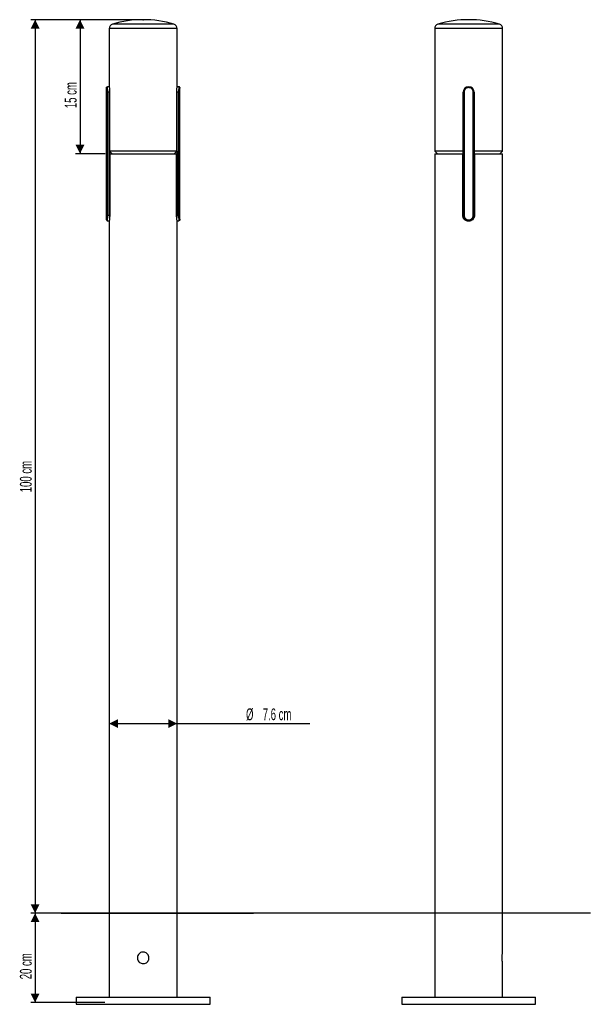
# Model space of a CAD drawing. Header units: millimetres. Extents: x 37 to 165, y 51 to 271.
import ezdxf

# ---------------------------------------------------------------- set-up
doc = ezdxf.new("R2010")
doc.units = ezdxf.units.MM
doc.header["$PDSIZE"] = -1
doc.layers.add('FORMAT', color=7, linetype='Continuous')
doc.styles.add('SLDTEXTSTYLE0', font='TXT', dxfattribs={"width": 0.605})
doc.dimstyles.new('SLDDIMSTYLE0', dxfattribs={"dimtxt": 2.568319, "dimasz": 2, "dimexe": 0, "dimexo": 0.0625, "dimgap": 0.64208, "dimtad": 1, "dimlfac": 5, "dimrnd": 1e-09, "dimzin": 12, "dimdsep": 46, "dimtxsty": 'SLDTEXTSTYLE0', "dimsah": 1, "dimcen": 0.09, "dimadec": 0, "dimazin": 3, "dimtfac": 1, "dimtofl": 0, "dimtmove": 0, "dimatfit": 3, "dimfxl": 0, "dimfrac": 2, "dimtolj": 1, "dimtzin": 12, "dimarcsym": 0})
doc.dimstyles.new('SLDDIMSTYLE1', dxfattribs={"dimtxt": 2.568319, "dimasz": 2, "dimexe": 0, "dimexo": 0.0625, "dimgap": 0.64208, "dimtad": 1, "dimdec": 0, "dimlfac": 5, "dimrnd": 1e-09, "dimzin": 12, "dimdsep": 46, "dimtxsty": 'SLDTEXTSTYLE0', "dimsah": 1, "dimcen": 0.09, "dimadec": 0, "dimazin": 3, "dimtfac": 1, "dimtofl": 0, "dimtmove": 0, "dimatfit": 3, "dimfxl": 0, "dimfrac": 2, "dimtolj": 1, "dimtzin": 12, "dimarcsym": 0})

# ---------------------------------------------------------------- blocks, each defined once
blk = doc.blocks.new('_D')
at = {"layer": 'FORMAT'}
for p, q in [((63.34, 271), (39.13, 271)), ((40.12, 271), (40.12, 71)), ((44.95, 71), (39.13, 71))]:
    blk.add_line(p, q, dxfattribs=at)
for points in [[(40.12, 271), (39.12, 269), (41.12, 269)], [(40.12, 71), (41.12, 73), (39.12, 73)]]:
    blk.add_solid(points, dxfattribs=at)
at = {"layer": 'FORMAT', "insert": (36.71, 165.22), "char_height": 2.646, "attachment_point": 1, "rotation": 90, "style": 'SLDTEXTSTYLE0'}
blk.add_mtext('100 cm', dxfattribs=at)
blk = doc.blocks.new('_D_1')
at = {"layer": 'FORMAT'}
for p, q in [((164.52, 71), (39.13, 71)), ((40.12, 71), (40.12, 51)), ((55.73, 51), (39.13, 51))]:
    blk.add_line(p, q, dxfattribs=at)
for points in [[(40.12, 71), (39.12, 69), (41.12, 69)], [(40.12, 51), (41.12, 53), (39.12, 53)]]:
    blk.add_solid(points, dxfattribs=at)
at = {"layer": 'FORMAT', "insert": (36.71, 56.2), "char_height": 2.646, "attachment_point": 1, "rotation": 90, "style": 'SLDTEXTSTYLE0'}
blk.add_mtext('20 cm', dxfattribs=at)
blk = doc.blocks.new('_D_2')
at = {"layer": 'FORMAT'}
for p, q in [((63.34, 271), (49.19, 271)), ((50.18, 271), (50.18, 241)), ((55.84, 241), (49.19, 241))]:
    blk.add_line(p, q, dxfattribs=at)
for points in [[(50.18, 271), (49.18, 269), (51.18, 269)], [(50.18, 241), (51.18, 243), (49.18, 243)]]:
    blk.add_solid(points, dxfattribs=at)
at = {"layer": 'FORMAT', "insert": (46.77, 251.2), "char_height": 2.646, "attachment_point": 1, "rotation": 90, "style": 'SLDTEXTSTYLE0'}
blk.add_mtext('15 cm', dxfattribs=at)
blk = doc.blocks.new('_D_3')
at = {"layer": 'FORMAT'}
for p, q in [((56.72, 113.43), (71.94, 113.43)), ((71.94, 113.43), (101.71, 113.43))]:
    blk.add_line(p, q, dxfattribs=at)
for points in [[(56.72, 113.43), (58.72, 112.43), (58.72, 114.43)], [(71.94, 113.43), (69.94, 114.43), (69.94, 112.43)]]:
    blk.add_solid(points, dxfattribs=at)
at = {"layer": 'FORMAT', "char_height": 2.646, "attachment_point": 1, "style": 'SLDTEXTSTYLE0'}
for s, insert in [('%%c', (87.38, 116.84)), ('7.6 cm', (91.12, 116.84))]:
    blk.add_mtext(s, dxfattribs=dict(at, insert=insert))

msp = doc.modelspace()

# ---------------------------------------------------------------- linework, layer by layer
at = {"color": 7, "linetype": 'Continuous', "lineweight": 25}
for p, q in [((56.72, 269.0297), (56.72, 255.9983)), ((71.94, 255.9851), (71.94, 269.0297)), ((129.6507, 269.0297), (129.6507, 241.6)), ((144.8707, 241.6), (144.8707, 269.0297)), ((56.13, 226.2001), (56.13, 255.8)), ((56.7202, 256), (56.3302, 256)), ((72.3297, 256), (71.9376, 256)), ((72.53, 226.2001), (72.53, 255.8)), ((56.1829, 227.2), (56.1829, 254.8)), ((56.3826, 254.8), (56.1829, 254.8)), ((56.3826, 254.8), (56.3826, 227.2)), ((56.8152, 254.8), (56.3826, 254.8)), ((56.8152, 254.8), (56.8152, 241.6)), ((71.8447, 241.6), (71.8447, 254.8)), ((72.2773, 254.8), (71.8447, 254.8)), ((72.2773, 227.2), (72.2773, 254.8)), ((72.477, 254.8), (72.2773, 254.8)), ((72.477, 254.8), (72.477, 227.2)), ((136.0607, 227.2), (136.0607, 254.8)), ((136.2502, 254.8), (136.2502, 227.2)), ((138.2712, 227.2), (138.2712, 254.8)), ((138.4607, 254.8), (138.4607, 227.2)), ((56.8152, 241.6), (57.4061, 241)), ((71.8447, 241.6), (56.8152, 241.6)), ((56.8152, 241.6), (56.8152, 227.2)), ((56.8318, 241), (56.8318, 227.2)), ((56.8318, 241), (71.8281, 241)), ((71.2538, 241), (71.8447, 241.6)), ((71.8281, 227.2), (71.8281, 241)), ((71.8447, 241.6), (71.8447, 227.2)), ((129.6507, 241.6), (130.2507, 241)), ((136.0607, 241.6), (129.6507, 241.6)), ((129.6507, 241), (129.6507, 52.2)), ((129.6507, 241), (135.9607, 241)), ((135.9607, 227.2), (135.9607, 241)), ((136.0607, 241), (135.9607, 241)), ((144.8707, 241.6), (138.4607, 241.6)), ((138.5607, 241), (138.4607, 241)), ((138.5607, 241), (138.5607, 227.2)), ((138.5607, 241), (144.8707, 241)), ((144.2707, 241), (144.8707, 241.6)), ((144.8707, 237.4939), (144.8707, 241)), ((144.8707, 62.2833), (144.8707, 236.5)), ((56.3826, 227.2), (56.1829, 227.2)), ((56.8152, 227.2), (56.3826, 227.2)), ((56.8152, 227.2), (56.8152, 226.7128)), ((56.8318, 227.1998), (56.8318, 227.2)), ((71.8281, 227.1998), (71.8281, 227.2)), ((72.2773, 227.2), (71.8447, 227.2)), ((71.8447, 227.2), (71.8447, 226.7366)), ((72.477, 227.2), (72.2773, 227.2)), ((135.9607, 227.1998), (135.9607, 227.2)), ((138.5607, 227.1998), (138.5607, 227.2)), ((56.3302, 226), (56.7362, 226)), ((56.72, 225.9), (56.72, 52.2)), ((56.72, 225.9), (56.72, 225.9)), ((56.72, 225.9), (56.72, 225.9)), ((71.9236, 226), (72.3297, 226)), ((71.94, 52.2), (71.94, 225.9)), ((137.2605, 225.9), (137.2609, 225.9)), ((144.8707, 52.2), (144.8707, 59.7)), ((49.33, 52.2), (49.33, 50.6)), ((49.33, 52.2), (64.33, 52.2)), ((64.33, 52.2), (79.33, 52.2)), ((79.33, 50.6), (79.33, 52.2)), ((122.2607, 52.2), (122.2607, 50.6)), ((122.2607, 52.2), (152.2607, 52.2)), ((152.2607, 50.6), (152.2607, 52.2)), ((49.33, 50.6), (64.33, 50.6)), ((64.33, 50.6), (79.33, 50.6)), ((122.2607, 50.6), (152.2607, 50.6))]:
    msp.add_line(p, q, dxfattribs=at)
at = {"color": 8, "linetype": 'Continuous', "lineweight": 25}
for p, q in [((71.94, 269.0297), (56.72, 269.0297)), ((71.2273, 269.9876), (57.4326, 269.9876)), ((144.8707, 269.0297), (129.6507, 269.0297)), ((144.1581, 269.9876), (130.3633, 269.9876)), ((56.8318, 227.2), (56.8152, 227.2)), ((71.8447, 227.2), (71.8281, 227.2))]:
    msp.add_line(p, q, dxfattribs=at)
at = {"color": 7, "linetype": 'Continuous', "lineweight": 25, "flags": 128}
for points in [[(56.72, 225.9), (56.72, 225.9)], [(71.94, 225.9), (71.94, 225.9)]]:
    msp.add_lwpolyline(points, dxfattribs=at)
at = {"color": 7, "linetype": 'Continuous', "lineweight": 25}
for centre, radius, start, end in [((57.72, 269.0297), 1, 106.701842, 180), ((64.33, 247), 24, 73.298158, 106.701842), ((70.94, 269.0297), 1, 0, 73.298158), ((130.6507, 269.0297), 1, 106.701842, 180), ((137.2607, 247), 24, 73.298158, 106.701842), ((143.8707, 269.0297), 1, 0, 73.298158), ((137.2607, 254.8), 1.2, 90, 180), ((137.2502, 254.8), 1, 89.400263, 180), ((137.2607, 254.8), 1.2, 0, 90), ((137.2712, 254.8), 1, 0, 90.599737), ((137.2607, 227.2), 1.2, 180, 270), ((137.2502, 227.2), 1, 180, 270.599737), ((137.2607, 227.2), 1.2, 270, 0), ((137.2712, 227.2), 1, 269.400263, 0)]:
    msp.add_arc(centre, radius, start, end, dxfattribs=at)
for centre, major_axis, ratio, start_param, end_param in [((56.1305, 254.8), (0, 1), 0.05240778, 4.71238898, 6.29365269), ((56.3302, 254.8), (0, 1.2), 0.04367315, 4.71238898, 6.28318531), ((72.3297, 254.8), (0, 1.2), 0.04367315, 0, 1.57079633), ((72.5294, 254.8), (0, 1), 0.05240778, 6.27271792, 7.85398163), ((56.1305, 227.2), (0, 1), 0.05240778, 3.13112527, 4.71238898), ((56.3302, 227.2), (0, 1.2), 0.04367315, 3.14159265, 4.71238898), ((72.3297, 227.2), (0, 1.2), 0.04367315, 1.57079633, 3.14159265), ((72.5294, 227.2), (0, 1), 0.05240778, 1.57079633, 3.15206004)]:
    msp.add_ellipse(centre, major_axis=major_axis, ratio=ratio, start_param=start_param, end_param=end_param, dxfattribs=at)
for points, knots in [([(56.13, 255.8), (56.13, 255.8264), (56.1352, 255.8524), (56.1553, 255.9008), (56.1701, 255.923), (56.2071, 255.9599), (56.2294, 255.9748), (56.2775, 255.9947), (56.3042, 256), (56.3302, 256)], [0, 0, 0, 0, 0.25, 0.25, 0.5, 0.5, 0.75, 0.75, 1, 1, 1, 1]), ([(56.7202, 255.9983), (56.7221, 255.9867), (56.7259, 255.963), (56.755, 255.7643), (56.7881, 255.4661), (56.8115, 255.125), (56.8141, 254.8948), (56.8152, 254.8)], [0, 0, 0, 0, 0.20670698, 0.41890119, 0.63330372, 0.84894129, 1, 1, 1, 1]), ([(71.8447, 254.8), (71.8469, 254.934), (71.8512, 255.2018), (71.8812, 255.5601), (71.9138, 255.8299), (71.9375, 255.9849), (71.9376, 255.985), (71.9376, 255.9851)], [0, 0, 0, 0, 0.21301655, 0.42596884, 0.64059215, 0.85633695, 1, 1, 1, 1]), ([(72.53, 255.8), (72.53, 255.8264), (72.5247, 255.8524), (72.5046, 255.9008), (72.4898, 255.923), (72.4528, 255.9599), (72.4305, 255.9748), (72.3824, 255.9947), (72.3557, 256), (72.3297, 256)], [0, 0, 0, 0, 0.25, 0.25, 0.5, 0.5, 0.75, 0.75, 1, 1, 1, 1]), ([(144.8707, 236.5), (144.8703, 236.5056), (144.8696, 236.5166), (144.8644, 236.6026), (144.8586, 236.7293), (144.8545, 236.8877), (144.8538, 237.0585), (144.857, 237.2223), (144.8626, 237.3622), (144.8679, 237.4575), (144.8709, 237.5028), (144.8704, 237.4956), (144.8703, 237.4939)], [0, 0, 0, 0, 0.10721306, 0.21442049, 0.32177273, 0.42922084, 0.53651091, 0.64363604, 0.75084642, 0.85825922, 0.965676, 1, 1, 1, 1]), ([(56.8318, 227.1998), (56.8293, 227.0538), (56.8243, 226.7616), (56.7891, 226.3723), (56.7503, 226.0792), (56.724, 225.9226), (56.7211, 225.9066), (56.72, 225.9)], [0, 0, 0, 0, 0.2140074, 0.42802193, 0.64175661, 0.85441282, 1, 1, 1, 1]), ([(71.94, 225.9), (71.9374, 225.914), (71.9324, 225.9418), (71.8973, 226.1624), (71.8586, 226.4886), (71.8322, 226.8547), (71.8293, 227.0998), (71.8281, 227.1998)], [0, 0, 0, 0, 0.213810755, 0.427710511, 0.639999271, 0.85297857, 1, 1, 1, 1]), ([(137.2605, 225.9), (137.1145, 225.914), (136.8225, 225.9418), (136.4341, 226.1624), (136.1419, 226.4886), (135.984, 226.8547), (135.9674, 227.0998), (135.9607, 227.1998)], [0, 0, 0, 0, 0.213810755, 0.427710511, 0.639999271, 0.85297857, 1, 1, 1, 1]), ([(137.2607, 225.9), (137.2581, 225.9), (137.1614, 225.9002), (136.9185, 225.9283), (136.5552, 226.0783), (136.2265, 226.3744), (136.0036, 226.7625), (135.975, 227.0541), (135.9607, 227.1998)], [0, 0, 0, 0, 0.00383171, 0.14300489, 0.35852714, 0.57258387, 0.78628547, 1, 1, 1, 1]), ([(138.5607, 227.1998), (138.5464, 227.0541), (138.5177, 226.7625), (138.2948, 226.3744), (137.9662, 226.0783), (137.6029, 225.9283), (137.36, 225.9002), (137.2633, 225.9), (137.2607, 225.9)], [0, 0, 0, 0, 0.21371453, 0.42741613, 0.64147286, 0.85699511, 0.99616829, 1, 1, 1, 1]), ([(138.5607, 227.1998), (138.5466, 227.0538), (138.5183, 226.7616), (138.2971, 226.3723), (137.9703, 226.0792), (137.6038, 225.9226), (137.36, 225.9066), (137.2609, 225.9)], [0, 0, 0, 0, 0.2140074, 0.42802193, 0.64175661, 0.85441282, 1, 1, 1, 1]), ([(56.13, 226.2001), (56.13, 226.1737), (56.1352, 226.1477), (56.1553, 226.0993), (56.1701, 226.0771), (56.2071, 226.0402), (56.2294, 226.0253), (56.2775, 226.0053), (56.3042, 226), (56.3302, 226)], [0, 0, 0, 0, 0.25, 0.25, 0.5, 0.5, 0.75, 0.75, 1, 1, 1, 1]), ([(72.53, 226.2001), (72.53, 226.1737), (72.5247, 226.1477), (72.5046, 226.0993), (72.4898, 226.0771), (72.4528, 226.0402), (72.4305, 226.0253), (72.3824, 226.0053), (72.3557, 226), (72.3297, 226)], [0, 0, 0, 0, 0.25, 0.25, 0.5, 0.5, 0.75, 0.75, 1, 1, 1, 1]), ([(64.33, 59.7), (64.1849, 59.7142), (63.895, 59.7425), (63.5083, 59.963), (63.2115, 60.2893), (63.0394, 60.7001), (63.0132, 61.1428), (63.1331, 61.5667), (63.3848, 61.9281), (63.7437, 62.1883), (64.1701, 62.3152), (64.6123, 62.294), (65.0207, 62.1299), (65.3538, 61.8407), (65.5744, 61.4551), (65.6545, 61.0179), (65.5864, 60.5817), (65.3801, 60.1927), (65.0564, 59.8935), (64.6863, 59.7256), (64.4347, 59.7075), (64.33, 59.7)], [0, 0, 0, 0, 0.05315957, 0.10630087, 0.15991698, 0.21387477, 0.26730699, 0.32016415, 0.37329353, 0.42711306, 0.48097446, 0.53417106, 0.58703491, 0.64039202, 0.69432492, 0.74801924, 0.80101231, 0.853943, 0.90753807, 0.96149734, 1, 1, 1, 1]), ([(144.8707, 59.7), (144.8682, 59.7142), (144.8632, 59.7425), (144.8286, 59.963), (144.7894, 60.2894), (144.7606, 60.7001), (144.7559, 61.1429), (144.7767, 61.5663), (144.8142, 61.9297), (144.8506, 62.1822), (144.8715, 62.3049), (144.8686, 62.2878), (144.8679, 62.2833)], [0, 0, 0, 0, 0.10631526, 0.21259397, 0.31982226, 0.42773391, 0.53459444, 0.6403049, 0.74655977, 0.8541949, 0.96191377, 1, 1, 1, 1])]:
    msp.add_open_spline(points, degree=3, knots=knots, dxfattribs=at)
at = {"layer": 'FORMAT'}
msp.add_line((45.9431, 71), (89.0355, 71), dxfattribs=at)
msp.add_point((64.33, 271), dxfattribs=at)

# ---------------------------------------------------------------- dimensions: what is measured, and where the dimension line sits
for base, p1, p2, picture, middle in [((40.1187, 71), (64.33, 271), (45.9431, 71), '_D', (40.1187, 171)), ((50.1849, 241), (64.33, 271), (56.8318, 241), '_D_2', (50.1849, 256)), ((40.1187, 51), (45.9431, 71), (56.72, 51), '_D_1', (40.1187, 61))]:
    dim = msp.add_linear_dim(base=base, p1=p1, p2=p2, angle=90, dimstyle='SLDDIMSTYLE0', dxfattribs=at)
    dim.commit()
    dim.dimension.update_dxf_attribs({"geometry": picture, "text_midpoint": middle, "dimtype": 160})
dim = msp.add_linear_dim(base=(71.94, 113.4294), p1=(56.72, 51), p2=(71.94, 51), text='%%c<>', dimstyle='SLDDIMSTYLE1', dxfattribs=at)
dim.commit()
dim.dimension.update_dxf_attribs({"geometry": '_D_3', "text_midpoint": (94.5412, 113.4294), "dimtype": 160})

doc.saveas('drawing.dxf')
